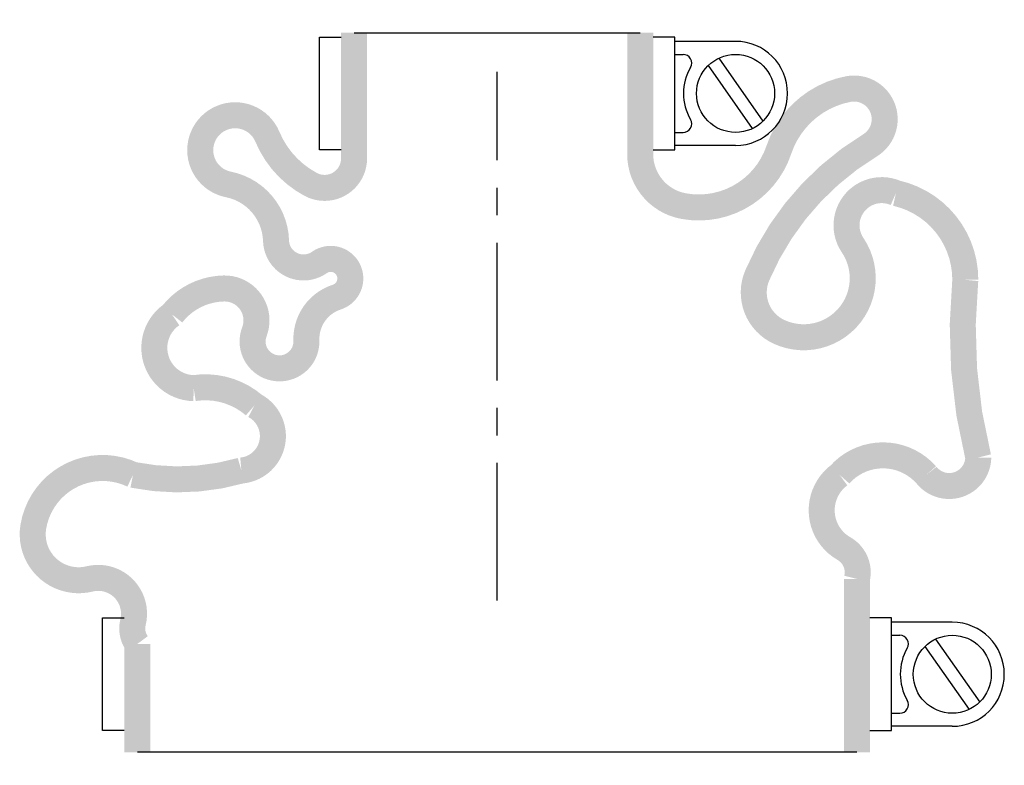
# Model space of a CAD drawing. Header units: millimetres. Extents: x -55 to 58, y -19 to 67.
import ezdxf

# ---------------------------------------------------------------- set-up
doc = ezdxf.new("R2010")
doc.units = ezdxf.units.MM
doc.header["$LTSCALE"] = 0.5
doc.header["$MEASUREMENT"] = 0
doc.linetypes.add('CENTER', pattern=[50.8, 31.75, -6.35, 6.35, -6.35])
doc.layers.get('0').update_dxf_attribs({"linetype": 'CONTINUOUS'})
doc.layers.add('Center', color=1, linetype='CENTER')

msp = doc.modelspace()

# ---------------------------------------------------------------- linework, layer by layer
for p, q in [((-20.5, 52), (-20.5, 65)), ((-20.5, 65), (-18, 65)), ((-16.5, 65.5), (16.5, 65.5)), ((20.5, 65), (18, 65)), ((20.5, 52), (20.5, 65)), ((27.5, 64.5), (20.5, 64.5)), ((20.5, 63), (21.44, 63)), ((25.57, 62.56), (30.66, 55.3)), ((24.34, 61.7), (29.43, 54.44)), ((20.5, 54), (21.44, 54)), ((27.5, 52.5), (20.5, 52.5)), ((-18, 52), (-20.5, 52)), ((18, 52), (20.5, 52)), ((-45.5, -15), (-45.5, -2)), ((-45.5, -2), (-43, -2)), ((45.5, -2), (43, -2)), ((45.5, -15), (45.5, -2)), ((52.5, -2.5), (45.5, -2.5)), ((45.5, -4), (46.44, -4)), ((50.57, -4.44), (55.66, -11.7)), ((49.34, -5.3), (54.43, -12.56)), ((45.5, -13), (46.44, -13)), ((52.5, -14.5), (45.5, -14.5)), ((-43, -15), (-45.5, -15)), ((43, -15), (45.5, -15)), ((41.5, -17.5), (-41.5, -17.5))]:
    msp.add_line(p, q)
at = {"const_width": 3, "flags": 128}
for points in [[(-16.5, 65.5), (-16.5, 51, -0.56619), (-21.5, 48, -0.173214), (-26.5, 53.5, 1.667268), (-31, 48, -0.349852), (-25.5, 41.5, 0.598056), (-20.5, 39, -1.163294), (-18.5, 35, 0.335337), (-22, 30, -1.224957), (-28, 31, 0.531721), (-31.5, 36, 0.226938), (-37.5, 33, 0.730034), (-35, 24.5, -0.219784), (-28, 22.5, -0.749263), (-29.5, 15, -0.120114), (-42, 14.5, 0.500401), (-53.5, 8.5, 0.538118), (-47, 2.5, -0.564179), (-42, -2.5, 0.223265), (-41.5, -5), (-41.5, -17.5)], [(16.5, 65.5), (16.5, 51.5, 0.36205), (21.5, 45.5, 0.373567), (32.5, 52, -0.271332), (40.5, 59, -0.835937), (43, 52.5, 0.15691), (30, 37.5, 0.405212), (32.5, 31, 0.760159), (41, 41, -0.75249), (46, 47, -0.352045), (54, 37, 0.086871), (55.5, 16.5, -0.704922), (49.5, 14.5, 0.450364), (39.5, 14.5, 0.542617), (40, 6, -0.335934), (41.5, 2.5), (41.5, -17.5)]]:
    msp.add_lwpolyline(points, format="xyb", dxfattribs=at)
for centre in [(27.5, 58.5), (52.5, -8.5)]:
    msp.add_circle(centre, 4.5)
for centre, radius, start, end in [((27.5, 58.5), 6, 270, 90), ((21.44, 62), 1, 330, 90), ((27.5, 58.5), 6, 150, 210), ((21.44, 55), 1, 270, 30), ((52.5, -8.5), 6, 270, 90), ((46.44, -5), 1, 330, 90), ((52.5, -8.5), 6, 150, 210), ((46.44, -12), 1, 270, 30)]:
    msp.add_arc(centre, radius, start, end)
at = {"layer": 'Center'}
msp.add_line((0, 0), (0, 61), dxfattribs=at)

doc.saveas('drawing.dxf')
